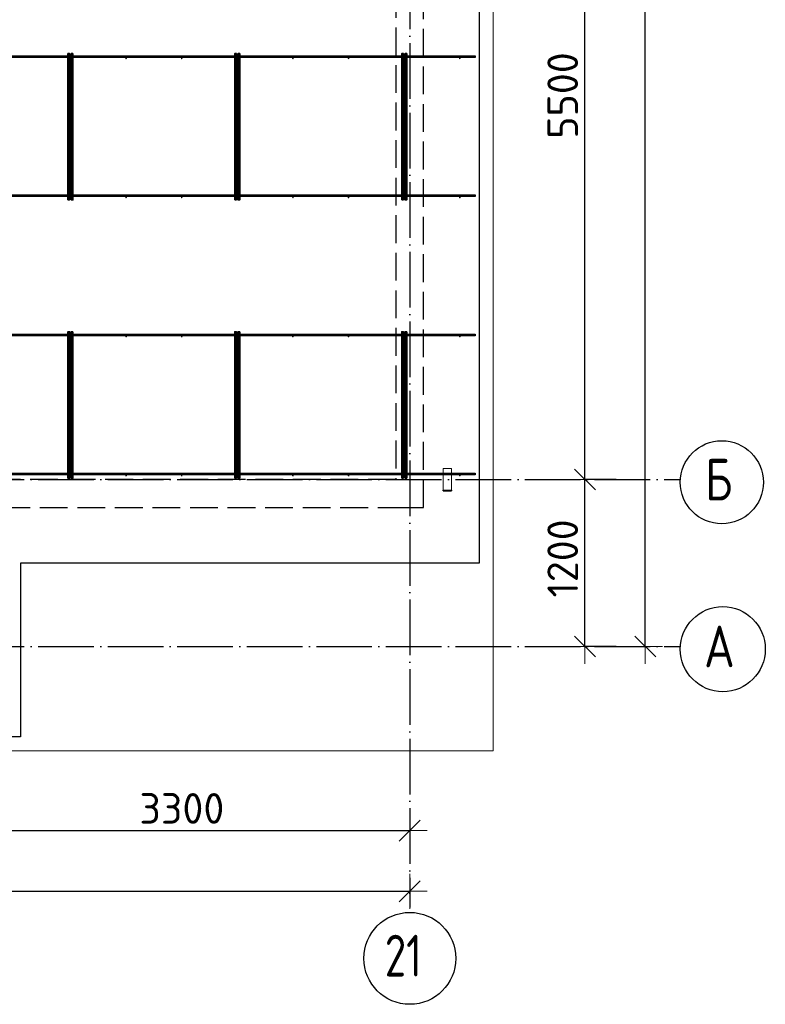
# Model space of a CAD drawing. Header units: millimetres. Extents: x 13527 to 139154, y -122592 to 61893.
# Tile 120 of 130: x 114575 to 119937, y 27427 to 34506. Entities that reach past the tile are written whole.
import ezdxf

# ---------------------------------------------------------------- set-up
doc = ezdxf.new("R2010")
doc.units = ezdxf.units.MM
doc.header["$PDMODE"] = 65
for name, pattern in [('______11', [500, 400, -50, 0, -50]), ('______2', [270, 200, -70]), ('______5', [1100, 800, -100, 100, -100])]:
    doc.linetypes.add(name, pattern=pattern)
for name, color, linetype, lineweight in [('Standard', 7, 'Continuous', 25), ('Размерная линия_ общее', 7, 'Continuous', 13), ('Стальная конструкция_ общее', 7, 'Continuous', 25), ('Стена_ общее', 7, 'Continuous', 35), ('Фундамент_ общее', 7, 'Continuous', 35)]:
    doc.layers.add(name, color=color, linetype=linetype, lineweight=lineweight)
doc.layers.add('Арм.стержн. Фиксатор', color=7, linetype='Continuous', lineweight=35, true_color=0x501e0f)
doc.layers.add('Осевая линия_ общее', color=7, linetype='______5', lineweight=13, true_color=0xa0a0a0)
doc.styles.add('ISOCPEUR', font='isocpeur.ttf')
doc.dimstyles.new('DIMSTYLE_16', dxfattribs={"dimtxt": 220, "dimasz": 250, "dimexe": 0, "dimexo": 0, "dimgap": 110, "dimtad": 2, "dimdec": 0, "dimrnd": 1, "dimzin": 12, "dimdsep": 46, "dimtxsty": 'ISOCPEUR', "dimblk1": 'ALL_ML_STRICH', "dimblk2": 'ALL_ML_STRICH', "dimsah": 1, "dimcen": 0, "dimclrd": 7, "dimclre": 256, "dimclrt": 7, "dimadec": 0, "dimazin": 0, "dimtfac": 1, "dimtdec": 0, "dimtix": 1, "dimtmove": 2, "dimatfit": 3, "dimfxl": 0, "dimtzin": 0, "dimlwd": 0, "dimlwe": -3, "dimarcsym": 0})
doc.dimstyles.new('DIMSTYLE_5', dxfattribs={"dimtxt": 220, "dimasz": 250, "dimexe": 0, "dimexo": 0, "dimgap": 110, "dimtad": 2, "dimdec": 0, "dimrnd": 5, "dimzin": 12, "dimdsep": 46, "dimtxsty": 'ISOCPEUR', "dimblk1": 'ALL_ML_STRICH', "dimblk2": 'ALL_ML_STRICH', "dimsah": 1, "dimcen": 0, "dimclrd": 7, "dimclre": 256, "dimclrt": 7, "dimadec": 0, "dimazin": 0, "dimtfac": 1, "dimtdec": 0, "dimtix": 1, "dimtmove": 2, "dimatfit": 3, "dimfxl": 0, "dimtzin": 0, "dimlwd": 0, "dimlwe": -3, "dimarcsym": 0})

# ---------------------------------------------------------------- blocks, each defined once
blk = doc.blocks.new('СЛОЖНЫЙ_ОБЪЕКТ_0')
at = {"layer": 'Стена_ общее', "color": 9, "linetype": '______2', "lineweight": -3, "true_color": 0xc7c7c7, "transparency": 33554687}
for p, q in [((117480, 31000), (117480, 44100)), ((117280, 43900), (117280, 31200)), ((117280, 31200), (114180, 31200)), ((114180, 31000), (117280, 31000)), ((117280, 31000), (117480, 31000))]:
    blk.add_line(p, q, dxfattribs=at)
blk = doc.blocks.new('ALL_ML_STRICH')
at = {"color": 0, "linetype": 'ByBlock', "lineweight": -2}
for p, q in [((-0.3, -0.3), (0.3, 0.3)), ((0, -0.5), (0, 0.5)), ((-1, 0), (0.5, 0))]:
    blk.add_line(p, q, dxfattribs=at)
blk = doc.blocks.new('*D558')
at = {"layer": 'DEFPOINTS', "color": 7, "linetype": 'Continuous', "lineweight": 13, "transparency": 33554687}
for p in [(118885.4, 31200), (118640, 30000), (118885.4, 30000)]:
    blk.add_point(p, dxfattribs=at)
at = {"layer": 'Размерная линия_ общее', "color": 253, "linetype": 'Continuous', "lineweight": -2, "true_color": 0xa0a0a0, "transparency": 33554687}
for p, q in [((118865.4, 31200), (118640, 31200)), ((118865.4, 30000), (118640, 30000))]:
    blk.add_line(p, q, dxfattribs=at)
at = {"layer": 'Размерная линия_ общее', "color": 7, "linetype": 'Continuous', "lineweight": -2, "transparency": 33554687}
blk.add_line((118640, 30000), (118640, 31200), dxfattribs=at)
at = {"layer": 'Размерная линия_ общее', "color": 7, "linetype": 'Continuous', "lineweight": 13, "transparency": 33554687, "xscale": 250, "yscale": 250, "zscale": 250}
for p, rotation in [((118640, 31200), 90), ((118640, 30000), 270)]:
    blk.add_blockref('ALL_ML_STRICH', p, dxfattribs=dict(at, rotation=rotation))
at = {"layer": 'Размерная линия_ общее', "color": 7, "linetype": 'Continuous', "lineweight": 13, "transparency": 33554687, "insert": (118480, 30633), "char_height": 220, "width": 880, "attachment_point": 5, "rotation": 90, "style": 'ISOCPEUR'}
blk.add_mtext('\\A1;{1200}', dxfattribs=at)
blk = doc.blocks.new('*D559')
at = {"layer": 'DEFPOINTS', "color": 7, "linetype": 'Continuous', "lineweight": 13, "transparency": 33554687}
for p in [(118885.4, 36700), (118640, 31200), (118885.4, 31200)]:
    blk.add_point(p, dxfattribs=at)
at = {"layer": 'Размерная линия_ общее', "color": 253, "linetype": 'Continuous', "lineweight": -2, "true_color": 0xa0a0a0, "transparency": 33554687}
for p, q in [((118865.4, 36700), (118640, 36700)), ((118865.4, 31200), (118640, 31200))]:
    blk.add_line(p, q, dxfattribs=at)
at = {"layer": 'Размерная линия_ общее', "color": 7, "linetype": 'Continuous', "lineweight": -2, "transparency": 33554687}
blk.add_line((118640, 31200), (118640, 36700), dxfattribs=at)
at = {"layer": 'Размерная линия_ общее', "color": 7, "linetype": 'Continuous', "lineweight": 13, "transparency": 33554687, "xscale": 250, "yscale": 250, "zscale": 250}
for p, rotation in [((118640, 36700), 90), ((118640, 31200), 270)]:
    blk.add_blockref('ALL_ML_STRICH', p, dxfattribs=dict(at, rotation=rotation))
at = {"layer": 'Размерная линия_ общее', "color": 7, "linetype": 'Continuous', "lineweight": 13, "transparency": 33554687, "insert": (118480, 33961), "char_height": 220, "width": 880, "attachment_point": 5, "rotation": 90, "style": 'ISOCPEUR'}
blk.add_mtext('\\A1;{5500}', dxfattribs=at)
blk = doc.blocks.new('*D563')
at = {"layer": 'DEFPOINTS', "color": 7, "linetype": 'Continuous', "lineweight": 13, "transparency": 33554687}
for p in [(119207.8, 45200), (119073.7, 30000), (119158, 30000)]:
    blk.add_point(p, dxfattribs=at)
at = {"layer": 'Размерная линия_ общее', "color": 253, "linetype": 'Continuous', "lineweight": -2, "true_color": 0xa0a0a0, "transparency": 33554687}
for p, q in [((119107.8, 45200), (119073.7, 45200)), ((119073.7, 30000), (119073.7, 30000))]:
    blk.add_line(p, q, dxfattribs=at)
at = {"layer": 'Размерная линия_ общее', "color": 7, "linetype": 'Continuous', "lineweight": -2, "transparency": 33554687}
blk.add_line((119073.7, 30000), (119073.7, 45200), dxfattribs=at)
at = {"layer": 'Размерная линия_ общее', "color": 7, "linetype": 'Continuous', "lineweight": 13, "transparency": 33554687, "xscale": 250, "yscale": 250, "zscale": 250}
for p, rotation in [((119073.7, 45200), 90), ((119073.7, 30000), 270)]:
    blk.add_blockref('ALL_ML_STRICH', p, dxfattribs=dict(at, rotation=rotation))
at = {"layer": 'Размерная линия_ общее', "color": 7, "linetype": 'Continuous', "lineweight": 13, "transparency": 33554687, "insert": (118913.7, 37633), "char_height": 220, "width": 1100, "attachment_point": 5, "rotation": 90, "style": 'ISOCPEUR'}
blk.add_mtext('\\A1;{15200}', dxfattribs=at)
blk = doc.blocks.new('*D575')
at = {"layer": 'DEFPOINTS', "color": 7, "linetype": 'Continuous', "lineweight": 13, "transparency": 33554687}
for p in [(114080, 28675.7), (117380, 28733.7), (114080, 28647)]:
    blk.add_point(p, dxfattribs=at)
at = {"layer": 'Размерная линия_ общее', "color": 253, "linetype": 'Continuous', "lineweight": -2, "true_color": 0xa0a0a0, "transparency": 33554687}
for p, q in [((114080, 28667), (114080, 28675.7)), ((117380, 28713.7), (117380, 28675.7))]:
    blk.add_line(p, q, dxfattribs=at)
at = {"layer": 'Размерная линия_ общее', "color": 7, "linetype": 'Continuous', "lineweight": -2, "transparency": 33554687}
blk.add_line((114080, 28675.7), (117380, 28675.7), dxfattribs=at)
at = {"layer": 'Размерная линия_ общее', "color": 7, "linetype": 'Continuous', "lineweight": 13, "transparency": 33554687, "xscale": 250, "yscale": 250, "zscale": 250, "rotation": 180}
blk.add_blockref('ALL_ML_STRICH', (114080, 28675.7), dxfattribs=at)
at = {"layer": 'Размерная линия_ общее', "color": 7, "linetype": 'Continuous', "lineweight": 13, "transparency": 33554687, "xscale": 250, "yscale": 250, "zscale": 250}
blk.add_blockref('ALL_ML_STRICH', (117380, 28675.7), dxfattribs=at)
at = {"layer": 'Размерная линия_ общее', "color": 7, "linetype": 'Continuous', "lineweight": 13, "transparency": 33554687, "insert": (115741, 28835.7), "char_height": 220, "width": 880, "attachment_point": 5, "style": 'ISOCPEUR'}
blk.add_mtext('\\A1;{3300}', dxfattribs=at)
blk = doc.blocks.new('*D576')
at = {"layer": 'DEFPOINTS', "color": 7, "linetype": 'Continuous', "lineweight": 13, "transparency": 33554687}
for p in [(75300, 28239.6), (75300, 28122.1), (117380, 28122.1)]:
    blk.add_point(p, dxfattribs=at)
at = {"layer": 'Размерная линия_ общее', "color": 253, "linetype": 'Continuous', "lineweight": -2, "true_color": 0xa0a0a0, "transparency": 33554687}
for p, q in [((75300, 28222.1), (75300, 28239.6)), ((117380, 28222.1), (117380, 28239.6))]:
    blk.add_line(p, q, dxfattribs=at)
at = {"layer": 'Размерная линия_ общее', "color": 7, "linetype": 'Continuous', "lineweight": -2, "transparency": 33554687}
blk.add_line((75300, 28239.6), (117380, 28239.6), dxfattribs=at)
at = {"layer": 'Размерная линия_ общее', "color": 7, "linetype": 'Continuous', "lineweight": 13, "transparency": 33554687, "xscale": 250, "yscale": 250, "zscale": 250, "rotation": 180}
blk.add_blockref('ALL_ML_STRICH', (75300, 28239.6), dxfattribs=at)
at = {"layer": 'Размерная линия_ общее', "color": 7, "linetype": 'Continuous', "lineweight": 13, "transparency": 33554687, "xscale": 250, "yscale": 250, "zscale": 250}
blk.add_blockref('ALL_ML_STRICH', (117380, 28239.6), dxfattribs=at)
at = {"layer": 'Размерная линия_ общее', "color": 7, "linetype": 'Continuous', "lineweight": 13, "transparency": 33554687, "insert": (96340, 28399.6), "char_height": 220, "width": 1100, "attachment_point": 5, "style": 'ISOCPEUR'}
blk.add_mtext('\\A1;{42080}', dxfattribs=at)

msp = doc.modelspace()

# ---------------------------------------------------------------- hatches: boundary and pattern name
at = {"layer": 'Арм.стержн. Фиксатор', "linetype": 'Continuous', "lineweight": 35, "transparency": 33554687}
for points in [[(114946, 34228), (114945.5, 34230.3), (114944.2, 34232.2), (114942.3, 34233.5), (114940, 34234), (114937.7, 34233.5), (114935.8, 34232.2), (114934.5, 34230.3), (114934, 34228), (114934.5, 34225.7), (114935.8, 34223.8), (114937.7, 34222.5), (114940, 34222), (114942.3, 34222.5), (114944.2, 34223.8), (114945.5, 34225.7)], [(115346, 34228), (115345.5, 34230.3), (115344.2, 34232.2), (115342.3, 34233.5), (115340, 34234), (115337.7, 34233.5), (115335.8, 34232.2), (115334.5, 34230.3), (115334, 34228), (115334.5, 34225.7), (115335.8, 34223.8), (115337.7, 34222.5), (115340, 34222), (115342.3, 34222.5), (115344.2, 34223.8), (115345.5, 34225.7)], [(115746, 34228), (115745.5, 34230.3), (115744.2, 34232.2), (115742.3, 34233.5), (115740, 34234), (115737.7, 34233.5), (115735.8, 34232.2), (115734.5, 34230.3), (115734, 34228), (115734.5, 34225.7), (115735.8, 34223.8), (115737.7, 34222.5), (115740, 34222), (115742.3, 34222.5), (115744.2, 34223.8), (115745.5, 34225.7)], [(116146, 34228), (116145.5, 34230.3), (116144.2, 34232.2), (116142.3, 34233.5), (116140, 34234), (116137.7, 34233.5), (116135.8, 34232.2), (116134.5, 34230.3), (116134, 34228), (116134.5, 34225.7), (116135.8, 34223.8), (116137.7, 34222.5), (116140, 34222), (116142.3, 34222.5), (116144.2, 34223.8), (116145.5, 34225.7)], [(116546, 34228), (116545.5, 34230.3), (116544.2, 34232.2), (116542.3, 34233.5), (116540, 34234), (116537.7, 34233.5), (116535.8, 34232.2), (116534.5, 34230.3), (116534, 34228), (116534.5, 34225.7), (116535.8, 34223.8), (116537.7, 34222.5), (116540, 34222), (116542.3, 34222.5), (116544.2, 34223.8), (116545.5, 34225.7)], [(116946, 34228), (116945.5, 34230.3), (116944.2, 34232.2), (116942.3, 34233.5), (116940, 34234), (116937.7, 34233.5), (116935.8, 34232.2), (116934.5, 34230.3), (116934, 34228), (116934.5, 34225.7), (116935.8, 34223.8), (116937.7, 34222.5), (116940, 34222), (116942.3, 34222.5), (116944.2, 34223.8), (116945.5, 34225.7)], [(117346, 34228), (117345.5, 34230.3), (117344.2, 34232.2), (117342.3, 34233.5), (117340, 34234), (117337.7, 34233.5), (117335.8, 34232.2), (117334.5, 34230.3), (117334, 34228), (117334.5, 34225.7), (117335.8, 34223.8), (117337.7, 34222.5), (117340, 34222), (117342.3, 34222.5), (117344.2, 34223.8), (117345.5, 34225.7)], [(117746, 34228), (117745.5, 34230.3), (117744.2, 34232.2), (117742.3, 34233.5), (117740, 34234), (117737.7, 34233.5), (117735.8, 34232.2), (117734.5, 34230.3), (117734, 34228), (117734.5, 34225.7), (117735.8, 34223.8), (117737.7, 34222.5), (117740, 34222), (117742.3, 34222.5), (117744.2, 34223.8), (117745.5, 34225.7)], [(114946, 33228), (114945.5, 33230.3), (114944.2, 33232.2), (114942.3, 33233.5), (114940, 33234), (114937.7, 33233.5), (114935.8, 33232.2), (114934.5, 33230.3), (114934, 33228), (114934.5, 33225.7), (114935.8, 33223.8), (114937.7, 33222.5), (114940, 33222), (114942.3, 33222.5), (114944.2, 33223.8), (114945.5, 33225.7)], [(115346, 33228), (115345.5, 33230.3), (115344.2, 33232.2), (115342.3, 33233.5), (115340, 33234), (115337.7, 33233.5), (115335.8, 33232.2), (115334.5, 33230.3), (115334, 33228), (115334.5, 33225.7), (115335.8, 33223.8), (115337.7, 33222.5), (115340, 33222), (115342.3, 33222.5), (115344.2, 33223.8), (115345.5, 33225.7)], [(115746, 33228), (115745.5, 33230.3), (115744.2, 33232.2), (115742.3, 33233.5), (115740, 33234), (115737.7, 33233.5), (115735.8, 33232.2), (115734.5, 33230.3), (115734, 33228), (115734.5, 33225.7), (115735.8, 33223.8), (115737.7, 33222.5), (115740, 33222), (115742.3, 33222.5), (115744.2, 33223.8), (115745.5, 33225.7)], [(116146, 33228), (116145.5, 33230.3), (116144.2, 33232.2), (116142.3, 33233.5), (116140, 33234), (116137.7, 33233.5), (116135.8, 33232.2), (116134.5, 33230.3), (116134, 33228), (116134.5, 33225.7), (116135.8, 33223.8), (116137.7, 33222.5), (116140, 33222), (116142.3, 33222.5), (116144.2, 33223.8), (116145.5, 33225.7)], [(116546, 33228), (116545.5, 33230.3), (116544.2, 33232.2), (116542.3, 33233.5), (116540, 33234), (116537.7, 33233.5), (116535.8, 33232.2), (116534.5, 33230.3), (116534, 33228), (116534.5, 33225.7), (116535.8, 33223.8), (116537.7, 33222.5), (116540, 33222), (116542.3, 33222.5), (116544.2, 33223.8), (116545.5, 33225.7)], [(116946, 33228), (116945.5, 33230.3), (116944.2, 33232.2), (116942.3, 33233.5), (116940, 33234), (116937.7, 33233.5), (116935.8, 33232.2), (116934.5, 33230.3), (116934, 33228), (116934.5, 33225.7), (116935.8, 33223.8), (116937.7, 33222.5), (116940, 33222), (116942.3, 33222.5), (116944.2, 33223.8), (116945.5, 33225.7)], [(117346, 33228), (117345.5, 33230.3), (117344.2, 33232.2), (117342.3, 33233.5), (117340, 33234), (117337.7, 33233.5), (117335.8, 33232.2), (117334.5, 33230.3), (117334, 33228), (117334.5, 33225.7), (117335.8, 33223.8), (117337.7, 33222.5), (117340, 33222), (117342.3, 33222.5), (117344.2, 33223.8), (117345.5, 33225.7)], [(117746, 33228), (117745.5, 33230.3), (117744.2, 33232.2), (117742.3, 33233.5), (117740, 33234), (117737.7, 33233.5), (117735.8, 33232.2), (117734.5, 33230.3), (117734, 33228), (117734.5, 33225.7), (117735.8, 33223.8), (117737.7, 33222.5), (117740, 33222), (117742.3, 33222.5), (117744.2, 33223.8), (117745.5, 33225.7)], [(114946, 32228), (114945.5, 32230.3), (114944.2, 32232.2), (114942.3, 32233.5), (114940, 32234), (114937.7, 32233.5), (114935.8, 32232.2), (114934.5, 32230.3), (114934, 32228), (114934.5, 32225.7), (114935.8, 32223.8), (114937.7, 32222.5), (114940, 32222), (114942.3, 32222.5), (114944.2, 32223.8), (114945.5, 32225.7)], [(115346, 32228), (115345.5, 32230.3), (115344.2, 32232.2), (115342.3, 32233.5), (115340, 32234), (115337.7, 32233.5), (115335.8, 32232.2), (115334.5, 32230.3), (115334, 32228), (115334.5, 32225.7), (115335.8, 32223.8), (115337.7, 32222.5), (115340, 32222), (115342.3, 32222.5), (115344.2, 32223.8), (115345.5, 32225.7)], [(115746, 32228), (115745.5, 32230.3), (115744.2, 32232.2), (115742.3, 32233.5), (115740, 32234), (115737.7, 32233.5), (115735.8, 32232.2), (115734.5, 32230.3), (115734, 32228), (115734.5, 32225.7), (115735.8, 32223.8), (115737.7, 32222.5), (115740, 32222), (115742.3, 32222.5), (115744.2, 32223.8), (115745.5, 32225.7)], [(116146, 32228), (116145.5, 32230.3), (116144.2, 32232.2), (116142.3, 32233.5), (116140, 32234), (116137.7, 32233.5), (116135.8, 32232.2), (116134.5, 32230.3), (116134, 32228), (116134.5, 32225.7), (116135.8, 32223.8), (116137.7, 32222.5), (116140, 32222), (116142.3, 32222.5), (116144.2, 32223.8), (116145.5, 32225.7)], [(116546, 32228), (116545.5, 32230.3), (116544.2, 32232.2), (116542.3, 32233.5), (116540, 32234), (116537.7, 32233.5), (116535.8, 32232.2), (116534.5, 32230.3), (116534, 32228), (116534.5, 32225.7), (116535.8, 32223.8), (116537.7, 32222.5), (116540, 32222), (116542.3, 32222.5), (116544.2, 32223.8), (116545.5, 32225.7)], [(116946, 32228), (116945.5, 32230.3), (116944.2, 32232.2), (116942.3, 32233.5), (116940, 32234), (116937.7, 32233.5), (116935.8, 32232.2), (116934.5, 32230.3), (116934, 32228), (116934.5, 32225.7), (116935.8, 32223.8), (116937.7, 32222.5), (116940, 32222), (116942.3, 32222.5), (116944.2, 32223.8), (116945.5, 32225.7)], [(117346, 32228), (117345.5, 32230.3), (117344.2, 32232.2), (117342.3, 32233.5), (117340, 32234), (117337.7, 32233.5), (117335.8, 32232.2), (117334.5, 32230.3), (117334, 32228), (117334.5, 32225.7), (117335.8, 32223.8), (117337.7, 32222.5), (117340, 32222), (117342.3, 32222.5), (117344.2, 32223.8), (117345.5, 32225.7)], [(117746, 32228), (117745.5, 32230.3), (117744.2, 32232.2), (117742.3, 32233.5), (117740, 32234), (117737.7, 32233.5), (117735.8, 32232.2), (117734.5, 32230.3), (117734, 32228), (117734.5, 32225.7), (117735.8, 32223.8), (117737.7, 32222.5), (117740, 32222), (117742.3, 32222.5), (117744.2, 32223.8), (117745.5, 32225.7)], [(114946, 31228), (114945.5, 31230.3), (114944.2, 31232.2), (114942.3, 31233.5), (114940, 31234), (114937.7, 31233.5), (114935.8, 31232.2), (114934.5, 31230.3), (114934, 31228), (114934.5, 31225.7), (114935.8, 31223.8), (114937.7, 31222.5), (114940, 31222), (114942.3, 31222.5), (114944.2, 31223.8), (114945.5, 31225.7)], [(115346, 31228), (115345.5, 31230.3), (115344.2, 31232.2), (115342.3, 31233.5), (115340, 31234), (115337.7, 31233.5), (115335.8, 31232.2), (115334.5, 31230.3), (115334, 31228), (115334.5, 31225.7), (115335.8, 31223.8), (115337.7, 31222.5), (115340, 31222), (115342.3, 31222.5), (115344.2, 31223.8), (115345.5, 31225.7)], [(115746, 31228), (115745.5, 31230.3), (115744.2, 31232.2), (115742.3, 31233.5), (115740, 31234), (115737.7, 31233.5), (115735.8, 31232.2), (115734.5, 31230.3), (115734, 31228), (115734.5, 31225.7), (115735.8, 31223.8), (115737.7, 31222.5), (115740, 31222), (115742.3, 31222.5), (115744.2, 31223.8), (115745.5, 31225.7)], [(116146, 31228), (116145.5, 31230.3), (116144.2, 31232.2), (116142.3, 31233.5), (116140, 31234), (116137.7, 31233.5), (116135.8, 31232.2), (116134.5, 31230.3), (116134, 31228), (116134.5, 31225.7), (116135.8, 31223.8), (116137.7, 31222.5), (116140, 31222), (116142.3, 31222.5), (116144.2, 31223.8), (116145.5, 31225.7)], [(116546, 31228), (116545.5, 31230.3), (116544.2, 31232.2), (116542.3, 31233.5), (116540, 31234), (116537.7, 31233.5), (116535.8, 31232.2), (116534.5, 31230.3), (116534, 31228), (116534.5, 31225.7), (116535.8, 31223.8), (116537.7, 31222.5), (116540, 31222), (116542.3, 31222.5), (116544.2, 31223.8), (116545.5, 31225.7)], [(116946, 31228), (116945.5, 31230.3), (116944.2, 31232.2), (116942.3, 31233.5), (116940, 31234), (116937.7, 31233.5), (116935.8, 31232.2), (116934.5, 31230.3), (116934, 31228), (116934.5, 31225.7), (116935.8, 31223.8), (116937.7, 31222.5), (116940, 31222), (116942.3, 31222.5), (116944.2, 31223.8), (116945.5, 31225.7)], [(117346, 31228), (117345.5, 31230.3), (117344.2, 31232.2), (117342.3, 31233.5), (117340, 31234), (117337.7, 31233.5), (117335.8, 31232.2), (117334.5, 31230.3), (117334, 31228), (117334.5, 31225.7), (117335.8, 31223.8), (117337.7, 31222.5), (117340, 31222), (117342.3, 31222.5), (117344.2, 31223.8), (117345.5, 31225.7)], [(117746, 31228), (117745.5, 31230.3), (117744.2, 31232.2), (117742.3, 31233.5), (117740, 31234), (117737.7, 31233.5), (117735.8, 31232.2), (117734.5, 31230.3), (117734, 31228), (117734.5, 31225.7), (117735.8, 31223.8), (117737.7, 31222.5), (117740, 31222), (117742.3, 31222.5), (117744.2, 31223.8), (117745.5, 31225.7)]]:
    msp.add_hatch(color=34, dxfattribs=at).paths.add_polyline_path(points)

# ---------------------------------------------------------------- linework, layer by layer
at = {"layer": 'Standard', "color": 7, "linetype": 'Continuous', "lineweight": 13, "transparency": 33554687}
msp.add_lwpolyline([(75100, 29250), (117980, 29250), (117980, 46440), (75100, 46440), (75100, 29250)], dxfattribs=at)
at = {"layer": 'Арм.стержн. Фиксатор', "color": 34, "linetype": 'Continuous', "lineweight": 35, "transparency": 33554687}
for points in [[(114922, 33211.1), (114922, 34263.1), (114934, 34263.1), (114934, 33211.1), (114922, 33211.1)], [(114958, 34262.9), (114958, 33210.8), (114946, 33210.8), (114946, 34262.9), (114958, 34262.9)], [(116122, 33211.1), (116122, 34263.1), (116134, 34263.1), (116134, 33211.1), (116122, 33211.1)], [(116158, 34262.9), (116158, 33210.8), (116146, 33210.8), (116146, 34262.9), (116158, 34262.9)], [(117322, 33211.1), (117322, 34263.1), (117334, 34263.1), (117334, 33211.1), (117322, 33211.1)], [(117358, 34262.9), (117358, 33210.8), (117346, 33210.8), (117346, 34262.9), (117358, 34262.9)], [(114922, 31211.1), (114922, 32263.1), (114934, 32263.1), (114934, 31211.1), (114922, 31211.1)], [(114958, 32262.9), (114958, 31210.8), (114946, 31210.8), (114946, 32262.9), (114958, 32262.9)], [(116122, 31211.1), (116122, 32263.1), (116134, 32263.1), (116134, 31211.1), (116122, 31211.1)], [(116158, 32262.9), (116158, 31210.8), (116146, 31210.8), (116146, 32262.9), (116158, 32262.9)], [(117322, 31211.1), (117322, 32263.1), (117334, 32263.1), (117334, 31211.1), (117322, 31211.1)], [(117358, 32262.9), (117358, 31210.8), (117346, 31210.8), (117346, 32262.9), (117358, 32262.9)]]:
    msp.add_lwpolyline(points, dxfattribs=at)
at = {"layer": 'Арм.стержн. Фиксатор', "color": 34, "linetype": 'Continuous', "lineweight": 25, "transparency": 33554687}
for points in [[(108084.7, 34246), (117850, 34246), (117850, 34234), (108084.7, 34234), (108084.7, 34246)], [(108084.7, 34246), (117850, 34246), (117850, 34234), (108084.7, 34234), (108084.7, 34246)], [(108084.7, 33246), (117850, 33246), (117850, 33234), (108084.7, 33234), (108084.7, 33246)], [(108084.7, 33246), (117850, 33246), (117850, 33234), (108084.7, 33234), (108084.7, 33246)], [(111558.2, 32246), (117850, 32246), (117850, 32234), (111558.2, 32234), (111558.2, 32246)], [(111558.2, 32246), (117850, 32246), (117850, 32234), (111558.2, 32234), (111558.2, 32246)], [(111558.2, 31246), (117850, 31246), (117850, 31234), (111558.2, 31234), (111558.2, 31246)], [(111558.2, 31246), (117850, 31246), (117850, 31234), (111558.2, 31234), (111558.2, 31246)]]:
    msp.add_lwpolyline(points, dxfattribs=at)
at = {"layer": 'Осевая линия_ общее', "color": 253, "linetype": '______11', "lineweight": -3, "true_color": 0xa0a0a0, "transparency": 33554687}
for p, q in [((117380, 46340), (117380, 28122.1)), ((75200, 31200), (119325.4, 31200)), ((75200, 30000), (119325.4, 30000))]:
    msp.add_line(p, q, dxfattribs=at)
at = {"layer": 'Осевая линия_ общее', "color": 7, "linetype": 'Continuous', "lineweight": -3, "transparency": 33554687}
for centre, radius in [((119624.1, 31180.5), 298.8), ((119631.2, 29980.5), 305.8), ((117380.4, 27757.6), 330.4)]:
    msp.add_circle(centre, radius, dxfattribs=at)
at = {"layer": 'Стальная конструкция_ общее', "color": 253, "linetype": '______2', "lineweight": 18, "true_color": 0xababab, "transparency": 33554687}
for p, q in [((117620, 31123.1), (117620, 31280)), ((117620, 31280), (117680, 31280)), ((117620, 31123.1), (117620, 31280)), ((117620, 31280), (117680, 31280)), ((117680, 31280), (117680, 31123.1)), ((117680, 31280), (117680, 31123.1))]:
    msp.add_line(p, q, dxfattribs=at)
at = {"layer": 'Стальная конструкция_ общее', "color": 7, "linetype": 'Continuous', "lineweight": 25, "transparency": 33554687}
for p, q in [((117620, 31120), (117620, 31123.1)), ((117620, 31123.1), (117680, 31123.1)), ((117620, 31120), (117620, 31123.1)), ((117620, 31123.1), (117680, 31123.1)), ((117620, 31120), (117680, 31120)), ((117620, 31120), (117680, 31120)), ((117680, 31123.1), (117680, 31120)), ((117680, 31123.1), (117680, 31120))]:
    msp.add_line(p, q, dxfattribs=at)
at = {"layer": 'Фундамент_ общее', "color": 7, "lineweight": 25, "transparency": 33554687}
for p, q in [((117880, 44500), (117880, 30600)), ((114580, 30600), (114580, 29350)), ((117880, 30600), (114580, 30600)), ((114580, 29350), (109660, 29350))]:
    msp.add_line(p, q, dxfattribs=at)
at = {"layer": 'Фундамент_ общее', "color": 7, "linetype": 'Continuous', "lineweight": 25, "transparency": 33554687}
for p, q in [((117880, 44500), (117880, 30600)), ((114580, 30600), (114580, 29350)), ((117880, 30600), (114580, 30600)), ((114580, 29350), (109660, 29350))]:
    msp.add_line(p, q, dxfattribs=at)

# ---------------------------------------------------------------- block references
at = {"layer": 'Стена_ общее', "color": 9, "linetype": '______2', "lineweight": -3, "true_color": 0xc7c7c7, "transparency": 33554687}
msp.add_blockref('СЛОЖНЫЙ_ОБЪЕКТ_0', (0, 0), dxfattribs=at)

# ---------------------------------------------------------------- texts
at = {"layer": 'Осевая линия_ общее', "color": 7, "linetype": 'Continuous', "lineweight": -3, "transparency": 33554687, "char_height": 300, "attachment_point": 7, "style": 'ISOCPEUR'}
for s, insert, width in [('\\W0.80;Б', (119504.1, 31050), 359.833), ('\\W0.82;А', (119496.2, 29850), 392.646), ('\\W0.75;21', (117200.4, 27627.1), 472.281)]:
    msp.add_mtext(s, dxfattribs=dict(at, insert=insert, width=width))

# ---------------------------------------------------------------- dimensions: what is measured, and where the dimension line sits
at = {"layer": 'Размерная линия_ общее', "color": 7, "linetype": 'Continuous', "lineweight": 13, "transparency": 33554687}
for base, p1, p2, dimstyle, picture, middle in [((119073.7, 45200), (119073.7, 30000), (119107.8, 45200), 'DIMSTYLE_16', '*D563', (118913.7, 37633)), ((118640, 36700), (118865.4, 31200), (118865.4, 36700), 'DIMSTYLE_5', '*D559', (118480, 33961)), ((118640, 31200), (118865.4, 30000), (118865.4, 31200), 'DIMSTYLE_5', '*D558', (118480, 30633))]:
    dim = msp.add_linear_dim(base=base, p1=p1, p2=p2, angle=90, dimstyle=dimstyle, override={"dimpost": '<>', "dimclrd": 7, "dimclre": 253, "dimclrt": 7, "dimlwd": 0, "dimlwe": 65533}, dxfattribs=at)
    dim.commit()
    dim.dimension.update_dxf_attribs({"geometry": picture, "text_midpoint": middle, "dimtype": 160})
for base, p1, p2, dimstyle, picture, middle in [((117380, 28675.7), (114080, 28667), (117380, 28713.7), 'DIMSTYLE_5', '*D575', (115741, 28835.7)), ((117380, 28239.6), (75300, 28222.1), (117380, 28222.1), 'DIMSTYLE_16', '*D576', (96340, 28399.6))]:
    dim = msp.add_linear_dim(base=base, p1=p1, p2=p2, dimstyle=dimstyle, override={"dimpost": '<>', "dimclrd": 7, "dimclre": 253, "dimclrt": 7, "dimlwd": 0, "dimlwe": 65533}, dxfattribs=at)
    dim.commit()
    dim.dimension.update_dxf_attribs({"geometry": picture, "text_midpoint": middle, "dimtype": 160})

doc.saveas('drawing.dxf')
